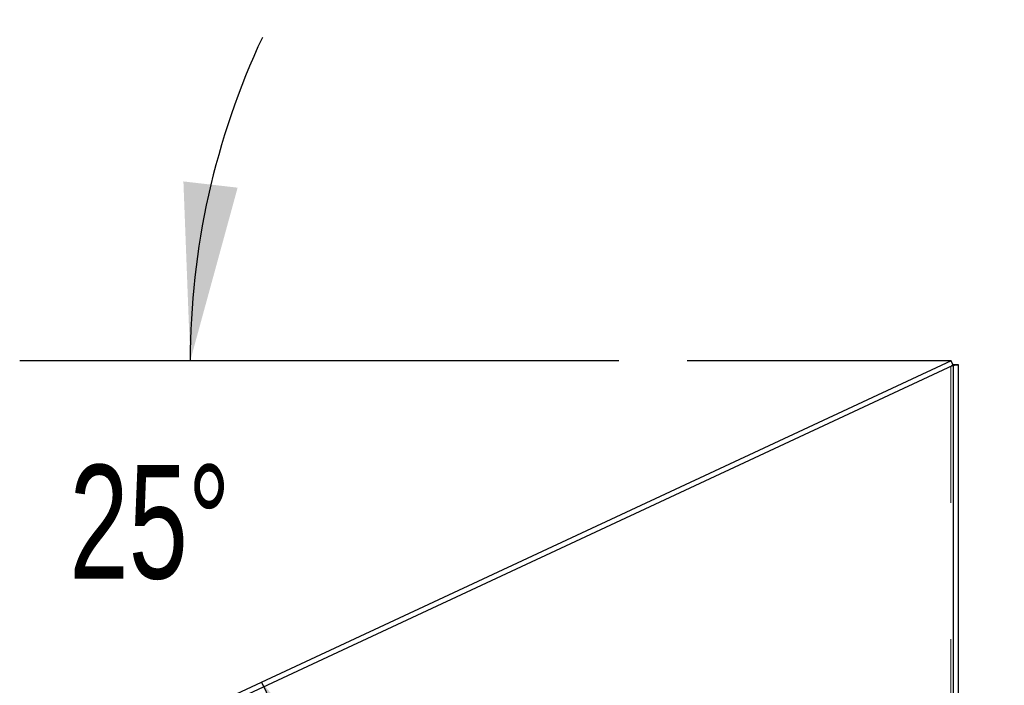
# Model space of a CAD drawing. Header units: inches. Extents: x 0.2 to 10.8, y 0.2 to 8.2.
# Tile 156 of 164: x 5.439 to 6.161, y 5.188 to 5.676. Entities that reach past the tile are written whole.
import ezdxf

# ---------------------------------------------------------------- set-up
doc = ezdxf.new("R2010")
doc.units = ezdxf.units.IN
doc.header["$MEASUREMENT"] = 0
doc.linetypes.add('HIDDEN', pattern=[0.075, 0.05, -0.025])
doc.layers.add('DIMENSIONS', color=140, linetype='Continuous')
doc.styles.add('SLDTEXTSTYLE0', font='TXT', dxfattribs={"width": 0.7})
doc.dimstyles.new('SLDDIMSTYLE1', dxfattribs={"dimtxt": 0.084961, "dimasz": 0.13, "dimexe": 0, "dimexo": 0.0625, "dimgap": 0.02124, "dimtad": 0, "dimtih": 1, "dimtoh": 1, "dimlfac": 20, "dimrnd": 1e-09, "dimzin": 12, "dimdsep": 46, "dimtxsty": 'SLDTEXTSTYLE0', "dimsah": 1, "dimcen": 0.09, "dimadec": 0, "dimazin": 3, "dimtfac": 1, "dimtmove": 0, "dimatfit": 0, "dimfxl": 0, "dimfrac": 2, "dimtolj": 1, "dimtzin": 12, "dimarcsym": 0})
doc.dimstyles.new('SLDDIMSTYLE5', dxfattribs={"dimtxt": 0.084961, "dimasz": 0.13, "dimexe": 0, "dimexo": 0.0625, "dimgap": 0.02124, "dimtad": 0, "dimtih": 1, "dimtoh": 1, "dimdec": 4, "dimlfac": 20, "dimzin": 12, "dimdsep": 46, "dimtxsty": 'SLDTEXTSTYLE0', "dimsah": 1, "dimcen": 0.09, "dimadec": 0, "dimazin": 3, "dimtfac": 1, "dimtdec": 0, "dimtofl": 0, "dimtmove": 0, "dimatfit": 3, "dimfxl": 0, "dimfrac": 2, "dimtolj": 1, "dimtzin": 12, "dimarcsym": 0})

# ---------------------------------------------------------------- blocks, each defined once
blk = doc.blocks.new('_D_16')
at = {"layer": 'DIMENSIONS'}
for p, q in [((6.57751, 5.42631), (6.57751, 5.67631)), ((6.17166, 5.42631), (6.70251, 5.42631)), ((6.41594, 5.2539), (6.38741, 5.2539)), ((6.38741, 5.2539), (6.38741, 5.11887)), ((6.73908, 5.2539), (6.76761, 5.2539)), ((6.76761, 5.2539), (6.76761, 5.11887)), ((6.38741, 5.11887), (6.41594, 5.11887)), ((6.76761, 5.11887), (6.73908, 5.11887)), ((6.21062, 5.04725), (6.70251, 5.04725)), ((6.57751, 5.04725), (6.57751, 4.79725))]:
    blk.add_line(p, q, dxfattribs=at)
for points in [[(6.57751, 5.42631), (6.59751, 5.55631), (6.55751, 5.55631)], [(6.57751, 5.04725), (6.55751, 4.91725), (6.59751, 4.91725)]]:
    blk.add_solid(points, dxfattribs=at)
at = {"layer": 'DIMENSIONS', "char_height": 0.083333, "attachment_point": 1, "style": 'SLDTEXTSTYLE0'}
for s, insert in [('7.58', (6.45127, 5.38034)), ('192.6', (6.41594, 5.22629))]:
    blk.add_mtext(s, dxfattribs=dict(at, insert=insert))
blk = doc.blocks.new('_D_17')
at = {"layer": 'DIMENSIONS'}
blk.add_line((5.87819, 5.42631), (5.43904, 5.42631), dxfattribs=at)
for start, end in [(154.85269, 180), (205, 230.14731)]:
    blk.add_arc((6.12166, 5.42631), 0.55763, start, end, dxfattribs=at)
for points in [[(5.56404, 5.42631), (5.59876, 5.55317), (5.55902, 5.55774)], [(5.61628, 5.19064), (5.66729, 5.06941), (5.70137, 5.09034)]]:
    blk.add_solid(points, dxfattribs=at)
at = {"layer": 'DIMENSIONS', "insert": (5.47552, 5.34996), "char_height": 0.083333, "attachment_point": 1, "style": 'SLDTEXTSTYLE0'}
blk.add_mtext('25°', dxfattribs=at)

msp = doc.modelspace()

# ---------------------------------------------------------------- linework, layer by layer
at = {"color": 7, "linetype": 'Continuous', "lineweight": 25}
for p, q in [((6.1216649, 5.426307), (5.5435793, 5.1567413)), ((5.5436319, 5.1527937), (6.1231863, 5.4230443)), ((6.1231863, 5.4230443), (6.1216649, 5.426307)), ((6.1231863, 5.4236163), (6.1267863, 5.4236163)), ((6.1231863, 5.4236163), (6.1231863, 5.4230443)), ((6.1231863, 5.4230443), (6.1231863, 3.085296)), ((6.1267863, 5.4236163), (6.1267863, 3.085296))]:
    msp.add_line(p, q, dxfattribs=at)
at = {"color": 7, "linetype": 'HIDDEN', "lineweight": 18}
for p, q in [((6.1213863, 5.422205), (6.1213863, 3.085296)), ((6.1213863, 5.422205), (6.1213863, 3.085296)), ((6.1224338, 5.4230443), (6.1245288, 5.4230443)), ((6.1231863, 5.4232663), (6.1267863, 5.4232663))]:
    msp.add_line(p, q, dxfattribs=at)
for points, knots in [([(6.1213863, 5.422205), (6.1219453, 5.4223449), (6.1225042, 5.4224848), (6.1235688, 5.4227645), (6.1240742, 5.4229044), (6.1245288, 5.4230443)], [0, 0, 0, 0, 0.5, 0.5, 1, 1, 1, 1]), ([(6.1224338, 5.4230443), (6.1225434, 5.4230628), (6.1227627, 5.4230998), (6.122995, 5.4231524), (6.1230758, 5.4231866), (6.1231127, 5.4232022)], [0, 0, 0, 0, 0.35156139, 0.7031231, 1, 1, 1, 1]), ([(6.1245288, 5.4230443), (6.1252239, 5.4230813), (6.1257981, 5.4231183), (6.1265797, 5.4231923), (6.1267863, 5.4232293), (6.1267863, 5.4232663)], [0, 0, 0, 0, 0.5, 0.5, 1, 1, 1, 1])]:
    msp.add_open_spline(points, degree=3, knots=knots, dxfattribs=at)
msp.add_open_spline([(6.1224338, 5.4230443), (6.1221308, 5.4227645), (6.121759, 5.4224848), (6.1213863, 5.422205)], degree=3, dxfattribs=at)
at = {"color": 7, "linetype": 'Continuous', "lineweight": 25}
msp.add_open_spline([(6.1231127, 5.4232022), (6.1231208, 5.4232051), (6.1231806, 5.4232264), (6.1231836, 5.4232478), (6.1231863, 5.4232663)], degree=3, knots=[0, 0, 0, 0, 0.13460992, 1, 1, 1, 1], dxfattribs=at)
at = {"layer": 'DIMENSIONS'}
msp.add_line((6.1216649, 5.426307), (5.9281896, 5.426307), dxfattribs=at)

# ---------------------------------------------------------------- dimensions: what is measured, and where the dimension line sits
dim = msp.add_linear_dim(base=(6.5775092, 5.047246), p1=(6.1216649, 5.426307), p2=(6.1606241, 5.047246), angle=90, dimstyle='SLDDIMSTYLE1', dxfattribs=at)
dim.commit()
dim.dimension.update_dxf_attribs({"geometry": '_D_16', "text_midpoint": (6.5775092, 5.2538995), "dimtype": 160})
dim = msp.add_angular_dim_2l(base=(5.5774117, 5.5476993), line1=((5.9281896, 5.426307), (6.1216649, 5.426307)), line2=((5.539574, 5.1548736), (6.1216649, 5.426307)), dimstyle='SLDDIMSTYLE5', dxfattribs=at)
dim.commit()
dim.dimension.update_dxf_attribs({"geometry": '_D_17', "text_midpoint": (5.5762917, 5.3100504), "dimtype": 162})

doc.saveas('drawing.dxf')
